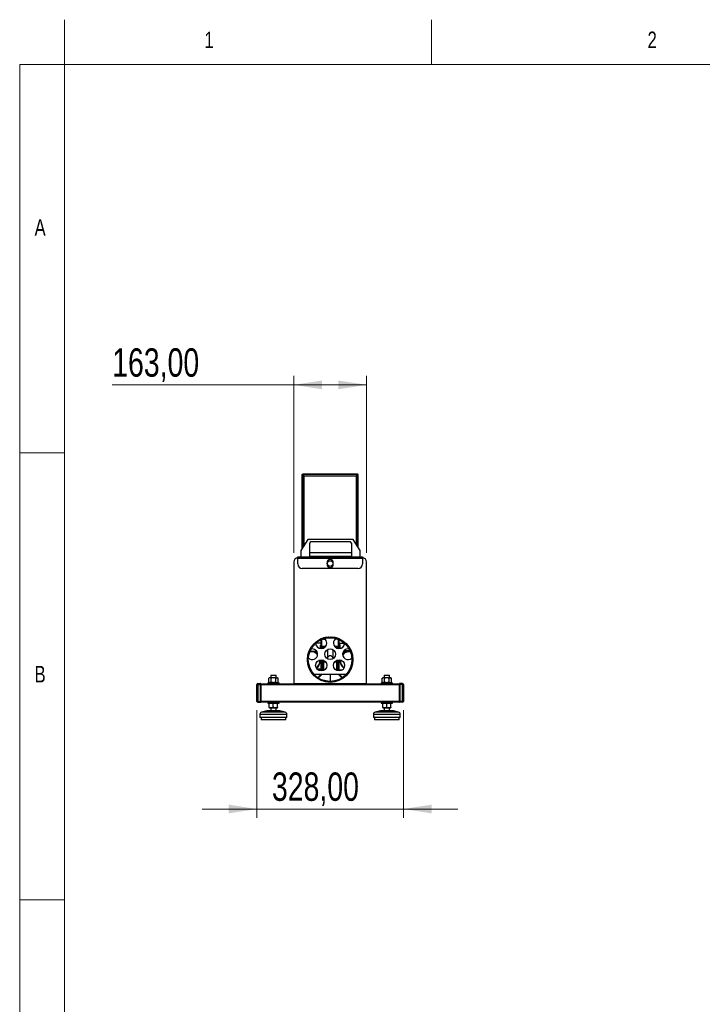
# Model space of a CAD drawing. Header units: millimetres. Extents: x 256 to 4100, y 100 to 5940.
# Tile 6 of 8: x 256 to 1784, y 3736 to 5940. Entities that reach past the tile are written whole.
import ezdxf

# ---------------------------------------------------------------- set-up
doc = ezdxf.new("R2010")
doc.units = ezdxf.units.MM
doc.header["$LTSCALE"] = 20
doc.styles.add('SLDTEXTSTYLE0', font='TXT', dxfattribs={"width": 0.75})
doc.dimstyles.new('SLDDIMSTYLE0', dxfattribs={"dimtxt": 63.5, "dimasz": 63.5, "dimexe": 0, "dimexo": 0.0625, "dimgap": 15.875, "dimtad": 1, "dimrnd": 1e-09, "dimzin": 12, "dimdsep": 46, "dimtxsty": 'SLDTEXTSTYLE0', "dimsah": 1, "dimcen": 0.09, "dimadec": 0, "dimazin": 3, "dimtfac": 1, "dimtmove": 0, "dimatfit": 0, "dimfxl": 0, "dimfrac": 2, "dimtolj": 1, "dimtzin": 12, "dimarcsym": 0})
doc.dimstyles.new('SLDDIMSTYLE1', dxfattribs={"dimtxt": 63.5, "dimasz": 63.5, "dimexe": 0, "dimexo": 0.0625, "dimgap": 15.875, "dimtad": 1, "dimrnd": 1e-09, "dimzin": 12, "dimdsep": 46, "dimtxsty": 'SLDTEXTSTYLE0', "dimsah": 1, "dimcen": 0.09, "dimadec": 0, "dimazin": 3, "dimtfac": 1, "dimtofl": 0, "dimtmove": 0, "dimatfit": 3, "dimfxl": 0, "dimfrac": 2, "dimtolj": 1, "dimtzin": 12, "dimarcsym": 0})

# ---------------------------------------------------------------- blocks, each defined once
blk = doc.blocks.new('_D')
at = {"color": 7, "linetype": 'Continuous', "lineweight": 0}
for p, q in [((786.9, 4394), (786.9, 4153)), ((1114.9, 4394), (1114.9, 4153)), ((786.9, 4173), (664.7, 4173)), ((786.9, 4173), (1114.9, 4173)), ((1114.9, 4173), (1237, 4173))]:
    blk.add_line(p, q, dxfattribs=at)
at = {"color": 7, "linetype": 'Continuous', "lineweight": 18}
for points in [[(786.9, 4173), (723.4, 4182.8), (723.4, 4163.2)], [(1114.9, 4173), (1178.4, 4163.2), (1178.4, 4182.8)]]:
    blk.add_solid(points, dxfattribs=at)
at = {"color": 7, "linetype": 'Continuous', "lineweight": 18, "insert": (820.6, 4254.8), "char_height": 63.5, "attachment_point": 1, "style": 'SLDTEXTSTYLE0'}
blk.add_mtext('328,00', dxfattribs=at)
blk = doc.blocks.new('_D_1')
at = {"color": 7, "linetype": 'Continuous', "lineweight": 0}
for p, q in [((869.4, 4746.5), (869.4, 5142.5)), ((1032.4, 4746.5), (1032.4, 5142.5)), ((869.4, 5122.5), (463, 5122.5)), ((869.4, 5122.5), (1032.4, 5122.5))]:
    blk.add_line(p, q, dxfattribs=at)
at = {"color": 7, "linetype": 'Continuous', "lineweight": 18}
for points in [[(869.4, 5122.5), (932.9, 5112.7), (932.9, 5132.3)], [(1032.4, 5122.5), (968.9, 5132.3), (968.9, 5112.7)]]:
    blk.add_solid(points, dxfattribs=at)
at = {"color": 7, "linetype": 'Continuous', "lineweight": 18, "insert": (463, 5204.3), "char_height": 63.5, "attachment_point": 1, "style": 'SLDTEXTSTYLE0'}
blk.add_mtext('163,00', dxfattribs=at)

msp = doc.modelspace()

# ---------------------------------------------------------------- linework, layer by layer
at = {"color": 7, "linetype": 'Continuous', "lineweight": 18}
for p, q in [((356, 5840), (356, 5940)), ((1178, 5840), (1178, 5940)), ((256, 5840), (256, 100)), ((356, 5840), (256, 5840)), ((356, 5840), (356, 100)), ((4100, 5840), (356, 5840)), ((356, 4970), (256, 4970)), ((256, 3970), (356, 3970))]:
    msp.add_line(p, q, dxfattribs=at)
at = {"color": 7, "linetype": 'Continuous', "lineweight": 25}
for p, q in [((888.856, 4920.745), (887.856, 4920.745)), ((887.856, 4920.745), (887.856, 4755.414)), ((888.856, 4920.745), (888.856, 4756.987)), ((888.856, 4919.575), (890.056, 4919.575)), ((889.592, 4922.482), (889.592, 4921.482)), ((1012.119, 4922.482), (889.592, 4922.482)), ((1012.119, 4921.482), (889.592, 4921.482)), ((890.763, 4921.482), (890.763, 4920.282)), ((890.856, 4918.95), (890.856, 4920.386)), ((1009.656, 4918.282), (892.056, 4918.282)), ((1009.856, 4918.484), (1009.856, 4918.883)), ((1010.856, 4920.361), (1010.856, 4918.822)), ((1010.949, 4921.482), (1010.949, 4920.282)), ((1012.856, 4919.575), (1011.656, 4919.575)), ((1012.119, 4921.482), (1012.119, 4922.482)), ((1013.856, 4920.745), (1012.856, 4920.745)), ((1012.856, 4760.133), (1012.856, 4920.745)), ((1013.856, 4758.56), (1013.856, 4920.745)), ((901.249, 4776.482), (885.356, 4751.482)), ((1002.462, 4776.482), (901.249, 4776.482)), ((905.356, 4736.482), (905.356, 4768.482)), ((908.356, 4771.482), (995.356, 4771.482)), ((998.356, 4768.482), (998.356, 4736.482)), ((1018.356, 4751.482), (1002.462, 4776.482)), ((885.356, 4751.482), (885.356, 4736.482)), ((998.356, 4746.482), (905.356, 4746.482)), ((1018.356, 4736.482), (1018.356, 4751.482)), ((869.356, 4726.482), (869.356, 4452.982)), ((878.592, 4734.482), (877.356, 4734.482)), ((878.592, 4733.745), (878.592, 4736.482)), ((1023.119, 4736.482), (878.592, 4736.482)), ((1023.119, 4733.745), (878.592, 4733.745)), ((878.592, 4721.482), (878.592, 4733.745)), ((943.856, 4724.482), (943.856, 4720.482)), ((957.856, 4720.482), (957.856, 4724.482)), ((1023.119, 4736.482), (1023.119, 4733.745)), ((1024.356, 4734.482), (1023.119, 4734.482)), ((1023.119, 4733.745), (1023.119, 4721.482)), ((1032.356, 4452.982), (1032.356, 4726.482)), ((1013.119, 4711.482), (888.592, 4711.482)), ((918.611, 4546.995), (918.552, 4546.688)), ((930.856, 4544.482), (919.037, 4544.482)), ((930.856, 4554.179), (930.856, 4554.396)), ((930.856, 4531.982), (930.856, 4551.995)), ((932.356, 4554.793), (932.356, 4555.008)), ((932.356, 4532.072), (932.356, 4552.639)), ((939.944, 4553.063), (933.428, 4553.063)), ((934.356, 4555.739), (934.356, 4555.527)), ((934.356, 4553.408), (934.356, 4553.063)), ((935.856, 4553.919), (935.856, 4553.063)), ((935.856, 4553.482), (938.106, 4553.482)), ((938.106, 4553.063), (938.106, 4554.587)), ((938.606, 4554.289), (938.606, 4553.063)), ((968.284, 4553.063), (961.767, 4553.063)), ((963.106, 4553.063), (963.106, 4554.289)), ((963.606, 4554.587), (963.606, 4553.063)), ((965.592, 4553.482), (963.606, 4553.482)), ((965.592, 4553.482), (965.592, 4554.003)), ((965.592, 4553.482), (965.592, 4554.003)), ((965.856, 4553.218), (965.592, 4553.482)), ((965.856, 4553.218), (965.592, 4553.482)), ((965.856, 4553.063), (965.856, 4553.919)), ((967.356, 4555.527), (967.356, 4555.739)), ((967.356, 4553.063), (967.356, 4553.408)), ((969.356, 4554.793), (969.356, 4555.008)), ((969.356, 4532.072), (969.356, 4552.639)), ((970.856, 4554.179), (970.856, 4554.396)), ((970.856, 4531.982), (970.856, 4551.995)), ((970.856, 4544.482), (982.675, 4544.482)), ((972.356, 4541.123), (970.856, 4541.123)), ((972.356, 4541.123), (972.356, 4535.623)), ((983.16, 4546.688), (983.101, 4546.995)), ((902.767, 4524.465), (903, 4524.525)), ((903.181, 4525.597), (903.415, 4525.649)), ((905.382, 4530.126), (905.079, 4529.965)), ((910.856, 4526.123), (920.814, 4526.123)), ((912.411, 4525.623), (921.13, 4525.623)), ((916.8, 4524.123), (921.889, 4524.123)), ((930.856, 4539.623), (929.356, 4539.623)), ((929.356, 4533.854), (929.356, 4539.623)), ((930.856, 4533.854), (929.356, 4533.854)), ((929.356, 4532.072), (929.356, 4533.854)), ((932.356, 4537.183), (941.004, 4537.183)), ((934.356, 4537.183), (934.356, 4532.482)), ((935.856, 4537.183), (935.856, 4533.025)), ((935.99, 4533.723), (935.856, 4533.223)), ((936.106, 4533.723), (935.99, 4533.723)), ((935.99, 4533.723), (935.99, 4533.085)), ((936.606, 4534.873), (936.106, 4534.373)), ((936.106, 4533.138), (936.106, 4534.373)), ((938.106, 4534.873), (936.606, 4534.873)), ((936.606, 4534.873), (936.606, 4533.383)), ((938.106, 4534.299), (938.106, 4537.183)), ((938.606, 4537.183), (938.606, 4534.674)), ((944.863, 4529.843), (944.863, 4511.623)), ((956.848, 4529.843), (956.848, 4511.623)), ((960.708, 4537.183), (969.356, 4537.183)), ((963.106, 4534.674), (963.106, 4537.183)), ((963.606, 4537.183), (963.606, 4534.299)), ((965.106, 4534.873), (963.606, 4534.873)), ((965.606, 4534.373), (965.106, 4534.873)), ((965.106, 4533.383), (965.106, 4534.873)), ((965.606, 4534.373), (965.606, 4533.138)), ((965.856, 4533.589), (965.606, 4533.656)), ((965.856, 4533.025), (965.856, 4537.183)), ((967.356, 4532.482), (967.356, 4537.183)), ((970.856, 4535.623), (972.356, 4535.623)), ((972.356, 4535.623), (972.356, 4532.072)), ((980.898, 4526.123), (990.856, 4526.123)), ((992.856, 4527.123), (981.643, 4527.123)), ((996.632, 4529.965), (996.329, 4530.126)), ((998.296, 4525.649), (998.53, 4525.597)), ((998.711, 4524.525), (998.945, 4524.465)), ((900.282, 4502.691), (900.058, 4502.941)), ((900.262, 4513.909), (900.426, 4513.608)), ((930.856, 4481.982), (930.856, 4506.982)), ((932.356, 4482.072), (932.356, 4506.891)), ((935.856, 4505.938), (935.856, 4484.123)), ((937.592, 4505.011), (937.592, 4501.982)), ((940.856, 4501.982), (937.592, 4501.982)), ((941.827, 4511.623), (944.863, 4511.623)), ((956.848, 4511.623), (959.885, 4511.623)), ((963.592, 4501.982), (960.856, 4501.982)), ((963.592, 4501.982), (963.592, 4504.655)), ((965.856, 4484.123), (965.856, 4505.938)), ((969.356, 4482.072), (969.356, 4506.891)), ((970.856, 4481.982), (970.856, 4506.982)), ((1001.285, 4513.608), (1001.449, 4513.909)), ((1001.653, 4502.941), (1001.429, 4502.691)), ((902.734, 4490.59), (902.835, 4490.91)), ((928.619, 4486.123), (921.561, 4486.123)), ((928.619, 4484.623), (923.17, 4484.623)), ((929.317, 4484.123), (923.859, 4484.123)), ((928.619, 4484.623), (928.619, 4486.123)), ((930.856, 4483.887), (929.356, 4483.887)), ((929.356, 4482.072), (929.356, 4483.887)), ((930.856, 4484.123), (930.843, 4484.123)), ((933.619, 4484.123), (932.356, 4484.123)), ((933.619, 4484.123), (935.856, 4484.123)), ((965.856, 4484.123), (968.092, 4484.123)), ((969.356, 4484.123), (968.092, 4484.123)), ((977.853, 4484.123), (970.856, 4484.123)), ((972.356, 4484.123), (972.356, 4482.072)), ((998.877, 4490.91), (998.977, 4490.59)), ((788.856, 4453.982), (788.856, 4451.982)), ((788.856, 4453.982), (794.856, 4453.982)), ((794.856, 4451.982), (794.856, 4453.982)), ((795.856, 4452.982), (795.856, 4451.982)), ((795.856, 4452.982), (869.356, 4452.982)), ((811.156, 4455.782), (811.156, 4452.982)), ((811.156, 4455.782), (823.764, 4455.782)), ((814.856, 4466.582), (813.46, 4465.776)), ((813.46, 4456.588), (814.856, 4455.782)), ((813.463, 4456.585), (813.463, 4465.778)), ((816.059, 4466.582), (814.856, 4466.582)), ((823.85, 4466.582), (816.059, 4466.582)), ((817.856, 4472.982), (817.856, 4466.582)), ((817.856, 4472.982), (829.856, 4472.982)), ((818.654, 4456.585), (818.654, 4465.778)), ((823.764, 4455.782), (836.556, 4455.782)), ((831.647, 4466.582), (823.85, 4466.582)), ((829.046, 4456.585), (829.046, 4465.778)), ((829.856, 4466.582), (829.856, 4472.982)), ((831.647, 4466.582), (832.856, 4466.582)), ((834.252, 4465.776), (832.856, 4466.582)), ((832.856, 4455.782), (834.252, 4456.588)), ((834.248, 4456.585), (834.248, 4465.778)), ((836.556, 4452.982), (836.556, 4455.782)), ((1032.356, 4452.982), (869.356, 4452.982)), ((911.971, 4474.482), (912.234, 4474.482)), ((914.905, 4474.482), (986.806, 4474.482)), ((921.697, 4465.639), (921.841, 4465.783)), ((923.108, 4464.929), (922.964, 4464.785)), ((930.54, 4474.482), (923.279, 4467.221)), ((931.701, 4473.521), (924.555, 4466.376)), ((929.356, 4474.144), (929.356, 4474.482)), ((929.356, 4474.144), (930.202, 4474.144)), ((950.856, 4474.482), (950.856, 4458.682)), ((950.856, 4456.682), (950.856, 4456.482)), ((977.157, 4466.376), (970.011, 4473.521)), ((978.433, 4467.221), (971.172, 4474.482)), ((978.748, 4464.785), (978.603, 4464.929)), ((979.871, 4465.783), (980.014, 4465.639)), ((989.478, 4474.482), (989.74, 4474.482)), ((1032.356, 4452.982), (1105.856, 4452.982)), ((1065.156, 4455.782), (1065.156, 4452.982)), ((1065.156, 4455.782), (1077.764, 4455.782)), ((1068.856, 4466.582), (1067.46, 4465.776)), ((1067.46, 4456.588), (1068.856, 4455.782)), ((1067.463, 4456.585), (1067.463, 4465.778)), ((1070.059, 4466.582), (1068.856, 4466.582)), ((1077.85, 4466.582), (1070.059, 4466.582)), ((1071.856, 4472.982), (1071.856, 4466.582)), ((1071.856, 4472.982), (1083.856, 4472.982)), ((1072.654, 4456.585), (1072.654, 4465.778)), ((1077.764, 4455.782), (1090.556, 4455.782)), ((1085.647, 4466.582), (1077.85, 4466.582)), ((1083.046, 4456.585), (1083.046, 4465.778)), ((1083.856, 4466.582), (1083.856, 4472.982)), ((1085.647, 4466.582), (1086.856, 4466.582)), ((1088.252, 4465.776), (1086.856, 4466.582)), ((1086.856, 4455.782), (1088.252, 4456.588)), ((1088.248, 4456.585), (1088.248, 4465.778)), ((1090.556, 4452.982), (1090.556, 4455.782)), ((1105.856, 4451.982), (1105.856, 4452.982)), ((1106.856, 4453.982), (1106.856, 4451.982)), ((1112.856, 4453.982), (1106.856, 4453.982)), ((1112.856, 4451.982), (1112.856, 4453.982)), ((786.856, 4413.982), (786.856, 4451.982)), ((786.856, 4451.982), (788.856, 4451.982)), ((788.856, 4451.982), (788.856, 4413.982)), ((788.856, 4451.982), (794.856, 4451.982)), ((795.856, 4451.982), (794.856, 4451.982)), ((794.856, 4413.982), (794.856, 4451.982)), ((795.856, 4451.982), (795.856, 4413.982)), ((1106.856, 4451.982), (1105.856, 4451.982)), ((1105.856, 4413.982), (1105.856, 4451.982)), ((1112.856, 4451.982), (1106.856, 4451.982)), ((1106.856, 4451.982), (1106.856, 4413.982)), ((1112.856, 4451.982), (1114.856, 4451.982)), ((1112.856, 4413.982), (1112.856, 4451.982)), ((1114.856, 4451.982), (1114.856, 4413.982)), ((786.856, 4413.982), (788.856, 4413.982)), ((788.856, 4413.982), (788.856, 4411.982)), ((788.856, 4413.982), (794.856, 4413.982)), ((788.856, 4411.982), (794.856, 4411.982)), ((794.856, 4411.982), (794.856, 4413.982)), ((795.856, 4413.982), (794.856, 4413.982)), ((795.856, 4413.982), (795.856, 4412.982)), ((795.856, 4412.982), (1105.856, 4412.982)), ((811.156, 4412.982), (811.156, 4410.182)), ((811.156, 4410.182), (825.397, 4410.182)), ((814.754, 4400.185), (814.754, 4409.378)), ((823.65, 4400.185), (823.65, 4409.378)), ((825.397, 4410.182), (836.556, 4410.182)), ((832.751, 4400.185), (832.751, 4409.378)), ((832.957, 4400.185), (832.957, 4409.378)), ((836.556, 4410.182), (836.556, 4412.982)), ((1065.156, 4412.982), (1065.156, 4410.182)), ((1065.156, 4410.182), (1079.397, 4410.182)), ((1068.754, 4400.185), (1068.754, 4409.378)), ((1077.65, 4400.185), (1077.65, 4409.378)), ((1079.397, 4410.182), (1090.556, 4410.182)), ((1086.751, 4400.185), (1086.751, 4409.378)), ((1086.957, 4400.185), (1086.957, 4409.378)), ((1090.556, 4410.182), (1090.556, 4412.982)), ((1105.856, 4412.982), (1105.856, 4413.982)), ((1106.856, 4413.982), (1105.856, 4413.982)), ((1106.856, 4413.982), (1106.856, 4411.982)), ((1112.856, 4413.982), (1106.856, 4413.982)), ((1112.856, 4411.982), (1106.856, 4411.982)), ((1112.856, 4413.982), (1114.856, 4413.982)), ((1112.856, 4411.982), (1112.856, 4413.982)), ((809.304, 4392.819), (797.592, 4389.761)), ((811.622, 4392.982), (810.568, 4392.982)), ((837.144, 4392.982), (811.622, 4392.982)), ((814.858, 4399.382), (819.202, 4399.382)), ((817.856, 4399.382), (817.856, 4392.982)), ((819.202, 4399.382), (828.2, 4399.382)), ((828.2, 4399.382), (832.854, 4399.382)), ((829.856, 4392.982), (829.856, 4399.382)), ((832.857, 4399.396), (832.854, 4399.382)), ((832.957, 4400.185), (832.907, 4399.602)), ((850.119, 4389.761), (838.407, 4392.819)), ((1063.304, 4392.819), (1051.592, 4389.761)), ((1065.622, 4392.982), (1064.568, 4392.982)), ((1091.144, 4392.982), (1065.622, 4392.982)), ((1068.858, 4399.382), (1073.202, 4399.382)), ((1071.856, 4399.382), (1071.856, 4392.982)), ((1073.202, 4399.382), (1082.2, 4399.382)), ((1082.2, 4399.382), (1086.854, 4399.382)), ((1083.856, 4392.982), (1083.856, 4399.382)), ((1086.857, 4399.396), (1086.854, 4399.382)), ((1086.957, 4400.185), (1086.907, 4399.602)), ((1104.119, 4389.761), (1092.407, 4392.819)), ((793.856, 4384.923), (793.856, 4377.982)), ((796.235, 4377.982), (793.856, 4377.982)), ((853.856, 4377.982), (796.235, 4377.982)), ((796.356, 4377.982), (796.356, 4372.982)), ((798.537, 4372.982), (796.356, 4372.982)), ((851.356, 4372.982), (798.537, 4372.982)), ((851.356, 4372.982), (851.356, 4377.982)), ((853.856, 4377.982), (853.856, 4384.923)), ((1047.856, 4384.923), (1047.856, 4377.982)), ((1050.235, 4377.982), (1047.856, 4377.982)), ((1107.856, 4377.982), (1050.235, 4377.982)), ((1050.356, 4377.982), (1050.356, 4372.982)), ((1052.537, 4372.982), (1050.356, 4372.982)), ((1105.356, 4372.982), (1052.537, 4372.982)), ((1105.356, 4372.982), (1105.356, 4377.982)), ((1107.856, 4377.982), (1107.856, 4384.923))]:
    msp.add_line(p, q, dxfattribs=at)
at = {"color": 8, "linetype": 'Continuous', "lineweight": 25}
for p, q in [((892.056, 4918.282), (892.056, 4762.021)), ((1009.656, 4765.167), (1009.656, 4918.282)), ((998.356, 4738.218), (905.356, 4738.218)), ((992.856, 4526.1), (992.856, 4527.123)), ((933.619, 4484.123), (933.619, 4506.672)), ((968.092, 4484.123), (968.092, 4506.672)), ((930.74, 4474.482), (931.701, 4473.521)), ((970.971, 4474.482), (970.011, 4473.521)), ((795.856, 4451.482), (1105.856, 4451.482)), ((795.856, 4414.482), (1105.856, 4414.482)), ((799.676, 4389.761), (797.592, 4389.761)), ((850.119, 4389.761), (799.676, 4389.761)), ((810.459, 4392.819), (809.304, 4392.819)), ((838.407, 4392.819), (810.459, 4392.819)), ((1053.676, 4389.761), (1051.592, 4389.761)), ((1104.119, 4389.761), (1053.676, 4389.761)), ((1064.459, 4392.819), (1063.304, 4392.819)), ((1092.407, 4392.819), (1064.459, 4392.819)), ((796.235, 4384.923), (793.856, 4384.923)), ((853.856, 4384.923), (796.235, 4384.923)), ((1050.235, 4384.923), (1047.856, 4384.923)), ((1107.856, 4384.923), (1050.235, 4384.923))]:
    msp.add_line(p, q, dxfattribs=at)
at = {"color": 7, "linetype": 'Continuous', "lineweight": 25, "flags": 128}
for points in [[(935.75, 4555.984), (935.516, 4556.08), (935.461, 4556.103)], [(946.579, 4558.302), (946.762, 4558.234), (947.036, 4558.138)], [(954.676, 4558.138), (954.95, 4558.234), (955.132, 4558.302)], [(966.251, 4556.103), (966.195, 4556.08), (965.962, 4555.984)], [(909.356, 4526.07), (909.53, 4526.082), (910.856, 4526.123)], [(990.856, 4526.123), (992.181, 4526.082), (992.356, 4526.07)], [(995.61, 4526.938), (995.532, 4526.948), (992.856, 4527.123)], [(998.213, 4526.411), (998.162, 4526.425), (997.972, 4526.475)], [(998.945, 4524.465), (998.768, 4524.511), (998.711, 4524.525)]]:
    msp.add_lwpolyline(points, dxfattribs=at)
at = {"color": 7, "linetype": 'Continuous', "lineweight": 25}
for centre, radius in [((950.856, 4722.482), 6.35), ((950.856, 4507.482), 51), ((950.856, 4507.482), 50.8), ((950.856, 4507.482), 48.8), ((950.856, 4519.482), 11.97), ((930.856, 4494.482), 12.5), ((970.856, 4494.482), 12.5)]:
    msp.add_circle(centre, radius, dxfattribs=at)
for centre, radius, start, end in [((889.592, 4920.745), 1.737, 90, 180), ((889.592, 4920.745), 0.737, 90, 180), ((1012.119, 4920.745), 1.737, 0, 90), ((1012.119, 4920.745), 0.737, 0, 90), ((908.356, 4768.482), 3, 90, 180), ((995.356, 4768.482), 3, 0, 90), ((877.356, 4726.482), 8, 90, 180), ((878.592, 4733.745), 2.737, 90, 167.17527), ((888.592, 4721.482), 10, 180, 270), ((950.856, 4724.482), 7, 0, 180), ((950.856, 4720.482), 7, 180, 0), ((1013.119, 4721.482), 10, 270, 0), ((1023.119, 4733.745), 2.737, 12.82473, 90), ((1024.356, 4726.482), 8, 0, 90), ((930.856, 4544.482), 12.5, 182.680737, 0), ((930.856, 4544.482), 12.5, 0, 54.105301), ((970.856, 4544.482), 12.5, 125.894699, 180), ((970.856, 4544.482), 12.5, 180, 357.319263), ((910.856, 4519.482), 11.97, 223.677242, 0), ((907.856, 4505.123), 20, 41.737506, 97.363059), ((907.856, 4505.123), 21, 44.556434, 95.860513), ((910.856, 4519.482), 11.97, 0, 102.92427), ((990.856, 4519.482), 11.97, 77.07573, 316.322758), ((993.856, 4505.123), 21, 84.139487, 135.443566), ((993.856, 4505.123), 20, 82.636941, 138.262494), ((993.856, 4505.123), 20, 114.078871, 138.262494), ((993.856, 4505.123), 20, 82.636941, 114.078871), ((907.856, 4505.123), 20, 306.099821, 4.241402), ((907.856, 4505.123), 21, 333.573758, 4.604913), ((950.856, 4509.523), 6.35, 19.311794, 160.688206), ((993.856, 4505.123), 21, 175.395087, 234.26369), ((993.856, 4505.123), 20, 175.758598, 233.900179), ((907.856, 4505.123), 21, 305.73631, 333.573758), ((928.619, 4483.887), 2.237, 0, 90), ((928.619, 4483.887), 0.737, 0, 90), ((788.856, 4451.982), 2, 90, 180), ((794.856, 4452.982), 1, 0, 90), ((930.119, 4475.103), 2.237, 315, 343.871245), ((971.592, 4475.103), 2.237, 196.128755, 225), ((1106.856, 4452.982), 1, 90, 180), ((1112.856, 4451.982), 2, 0, 90), ((788.856, 4413.982), 2, 180, 270), ((794.856, 4412.982), 1, 270, 0), ((1106.856, 4412.982), 1, 180, 270), ((1112.856, 4413.982), 2, 270, 0), ((798.856, 4384.923), 5, 104.634654, 180), ((810.568, 4387.982), 5, 90, 104.634654), ((837.144, 4387.982), 5, 75.365346, 90), ((848.856, 4384.923), 5, 0, 75.365346), ((1052.856, 4384.923), 5, 104.634654, 180), ((1064.568, 4387.982), 5, 90, 104.634654), ((1091.144, 4387.982), 5, 75.365346, 90), ((1102.856, 4384.923), 5, 0, 75.365346)]:
    msp.add_arc(centre, radius, start, end, dxfattribs=at)
for points, knots in [([(888.856, 4919.575), (888.893, 4919.479), (888.969, 4919.288), (889.556, 4919.001), (890.416, 4918.714), (891.308, 4918.474), (891.867, 4918.33), (892.056, 4918.282)], [0, 0, 0, 0, 0.22169039, 0.44341552, 0.66514075, 0.8868658, 1, 1, 1, 1]), ([(890.056, 4919.575), (890.082, 4919.474), (890.133, 4919.274), (890.535, 4918.974), (891.118, 4918.673), (891.666, 4918.442), (891.982, 4918.312), (892.056, 4918.282)], [0, 0, 0, 0, 0.23225678, 0.46456392, 0.69687149, 0.92917897, 1, 1, 1, 1]), ([(892.056, 4918.282), (891.96, 4918.653), (891.769, 4919.396), (891.482, 4920.378), (891.196, 4921.103), (890.955, 4921.442), (890.811, 4921.472), (890.763, 4921.482)], [0, 0, 0, 0, 0.22169039, 0.44341552, 0.66514075, 0.8868658, 1, 1, 1, 1]), ([(892.056, 4918.282), (891.956, 4918.525), (891.755, 4919.011), (891.455, 4919.646), (891.155, 4920.098), (890.923, 4920.268), (890.793, 4920.279), (890.763, 4920.282)], [0, 0, 0, 0, 0.23225678, 0.46456392, 0.69687149, 0.92917897, 1, 1, 1, 1]), ([(1010.949, 4921.482), (1010.853, 4921.444), (1010.662, 4921.368), (1010.375, 4920.781), (1010.088, 4919.922), (1009.848, 4919.029), (1009.704, 4918.47), (1009.656, 4918.282)], [0, 0, 0, 0, 0.22169039, 0.44341552, 0.66514075, 0.8868658, 1, 1, 1, 1]), ([(1010.949, 4920.282), (1010.849, 4920.256), (1010.648, 4920.204), (1010.348, 4919.802), (1010.048, 4919.22), (1009.816, 4918.671), (1009.686, 4918.355), (1009.656, 4918.282)], [0, 0, 0, 0, 0.23225678, 0.46456392, 0.69687149, 0.92917897, 1, 1, 1, 1]), ([(1009.656, 4918.282), (1010.027, 4918.377), (1010.77, 4918.568), (1011.752, 4918.855), (1012.477, 4919.142), (1012.816, 4919.382), (1012.846, 4919.526), (1012.856, 4919.575)], [0, 0, 0, 0, 0.221690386, 0.443415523, 0.665140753, 0.8868658, 1, 1, 1, 1]), ([(1009.656, 4918.282), (1009.899, 4918.382), (1010.386, 4918.582), (1011.02, 4918.882), (1011.472, 4919.183), (1011.642, 4919.414), (1011.653, 4919.544), (1011.656, 4919.575)], [0, 0, 0, 0, 0.232256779, 0.46456392, 0.69687149, 0.92917897, 1, 1, 1, 1]), ([(816.059, 4466.582), (815.997, 4466.581), (815.531, 4466.573), (814.653, 4466.398), (813.862, 4465.986), (813.463, 4465.778)], [0, 0, 0, 0, 0.07009003, 0.53078443, 1, 1, 1, 1]), ([(816.059, 4455.782), (815.997, 4455.783), (815.531, 4455.79), (814.653, 4455.965), (813.862, 4456.378), (813.463, 4456.585)], [0, 0, 0, 0, 0.07009003, 0.53078443, 1, 1, 1, 1]), ([(818.654, 4465.778), (818.232, 4466.002), (817.382, 4466.456), (816.502, 4466.539), (816.059, 4466.582)], [0, 0, 0, 0, 0.49545796, 1, 1, 1, 1]), ([(818.654, 4456.585), (818.232, 4456.361), (817.382, 4455.907), (816.502, 4455.824), (816.059, 4455.782)], [0, 0, 0, 0, 0.49545796, 1, 1, 1, 1]), ([(823.85, 4466.582), (823.727, 4466.581), (822.794, 4466.573), (821.036, 4466.398), (819.453, 4465.986), (818.654, 4465.778)], [0, 0, 0, 0, 0.07009003, 0.53078443, 1, 1, 1, 1]), ([(823.85, 4455.782), (823.727, 4455.783), (822.794, 4455.79), (821.036, 4455.965), (819.453, 4456.378), (818.654, 4456.585)], [0, 0, 0, 0, 0.07009003, 0.53078443, 1, 1, 1, 1]), ([(829.046, 4465.778), (828.202, 4466.002), (826.499, 4466.456), (824.738, 4466.539), (823.85, 4466.582)], [0, 0, 0, 0, 0.49545796, 1, 1, 1, 1]), ([(829.046, 4456.585), (828.202, 4456.361), (826.499, 4455.907), (824.738, 4455.824), (823.85, 4455.782)], [0, 0, 0, 0, 0.49545796, 1, 1, 1, 1]), ([(829.046, 4465.778), (829.265, 4465.899), (830.112, 4466.37), (830.993, 4466.492), (831.647, 4466.582)], [0, 0, 0, 0, 0.25755135, 1, 1, 1, 1]), ([(829.046, 4456.585), (829.265, 4456.464), (830.112, 4455.993), (830.993, 4455.872), (831.647, 4455.782)], [0, 0, 0, 0, 0.257551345, 1, 1, 1, 1]), ([(831.647, 4466.582), (831.884, 4466.57), (832.764, 4466.525), (833.621, 4466.094), (834.248, 4465.778)], [0, 0, 0, 0, 0.26863361, 1, 1, 1, 1]), ([(831.647, 4455.782), (831.884, 4455.794), (832.764, 4455.838), (833.621, 4456.27), (834.248, 4456.585)], [0, 0, 0, 0, 0.268633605, 1, 1, 1, 1]), ([(1070.059, 4466.582), (1069.997, 4466.581), (1069.531, 4466.573), (1068.653, 4466.398), (1067.862, 4465.986), (1067.463, 4465.778)], [0, 0, 0, 0, 0.07009003, 0.53078443, 1, 1, 1, 1]), ([(1070.059, 4455.782), (1069.997, 4455.783), (1069.531, 4455.79), (1068.653, 4455.965), (1067.862, 4456.378), (1067.463, 4456.585)], [0, 0, 0, 0, 0.07009003, 0.53078443, 1, 1, 1, 1]), ([(1072.654, 4465.778), (1072.232, 4466.002), (1071.382, 4466.456), (1070.502, 4466.539), (1070.059, 4466.582)], [0, 0, 0, 0, 0.49545796, 1, 1, 1, 1]), ([(1072.654, 4456.585), (1072.232, 4456.361), (1071.382, 4455.907), (1070.502, 4455.824), (1070.059, 4455.782)], [0, 0, 0, 0, 0.49545796, 1, 1, 1, 1]), ([(1077.85, 4466.582), (1077.727, 4466.581), (1076.794, 4466.573), (1075.036, 4466.398), (1073.453, 4465.986), (1072.654, 4465.778)], [0, 0, 0, 0, 0.07009003, 0.53078443, 1, 1, 1, 1]), ([(1077.85, 4455.782), (1077.727, 4455.783), (1076.794, 4455.79), (1075.036, 4455.965), (1073.453, 4456.378), (1072.654, 4456.585)], [0, 0, 0, 0, 0.07009003, 0.53078443, 1, 1, 1, 1]), ([(1083.046, 4465.778), (1082.202, 4466.002), (1080.499, 4466.456), (1078.738, 4466.539), (1077.85, 4466.582)], [0, 0, 0, 0, 0.49545796, 1, 1, 1, 1]), ([(1083.046, 4456.585), (1082.202, 4456.361), (1080.499, 4455.907), (1078.738, 4455.824), (1077.85, 4455.782)], [0, 0, 0, 0, 0.49545796, 1, 1, 1, 1]), ([(1083.046, 4465.778), (1083.265, 4465.899), (1084.112, 4466.37), (1084.993, 4466.492), (1085.647, 4466.582)], [0, 0, 0, 0, 0.25755135, 1, 1, 1, 1]), ([(1083.046, 4456.585), (1083.265, 4456.464), (1084.112, 4455.993), (1084.993, 4455.872), (1085.647, 4455.782)], [0, 0, 0, 0, 0.25755135, 1, 1, 1, 1]), ([(1085.647, 4466.582), (1085.884, 4466.57), (1086.764, 4466.525), (1087.621, 4466.094), (1088.248, 4465.778)], [0, 0, 0, 0, 0.26863361, 1, 1, 1, 1]), ([(1085.647, 4455.782), (1085.884, 4455.794), (1086.764, 4455.838), (1087.621, 4456.27), (1088.248, 4456.585)], [0, 0, 0, 0, 0.26863361, 1, 1, 1, 1]), ([(819.202, 4410.182), (818.798, 4410.17), (817.292, 4410.125), (815.826, 4409.694), (814.754, 4409.378)], [0, 0, 0, 0, 0.268633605, 1, 1, 1, 1]), ([(814.754, 4409.378), (814.771, 4409.604), (814.804, 4410.044), (814.838, 4410.127), (814.854, 4410.167)], [0, 0, 0, 0, 0.51275683, 1, 1, 1, 1]), ([(823.65, 4409.378), (823.276, 4409.499), (821.827, 4409.97), (820.32, 4410.092), (819.202, 4410.182)], [0, 0, 0, 0, 0.25755135, 1, 1, 1, 1]), ([(828.2, 4410.182), (828.092, 4410.181), (827.276, 4410.173), (825.735, 4409.998), (824.349, 4409.586), (823.65, 4409.378)], [0, 0, 0, 0, 0.070090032, 0.530784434, 1, 1, 1, 1]), ([(832.751, 4409.378), (832.012, 4409.602), (830.52, 4410.056), (828.978, 4410.139), (828.2, 4410.182)], [0, 0, 0, 0, 0.495457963, 1, 1, 1, 1]), ([(832.854, 4410.182), (832.852, 4410.181), (832.833, 4410.173), (832.798, 4409.998), (832.767, 4409.586), (832.751, 4409.378)], [0, 0, 0, 0, 0.07009003, 0.53078443, 1, 1, 1, 1]), ([(832.957, 4409.378), (832.94, 4409.604), (832.908, 4410.043), (832.874, 4410.126), (832.858, 4410.166)], [0, 0, 0, 0, 0.51348002, 1, 1, 1, 1]), ([(1073.202, 4410.182), (1072.798, 4410.17), (1071.292, 4410.125), (1069.826, 4409.694), (1068.754, 4409.378)], [0, 0, 0, 0, 0.26863361, 1, 1, 1, 1]), ([(1068.754, 4409.378), (1068.771, 4409.604), (1068.804, 4410.044), (1068.838, 4410.127), (1068.854, 4410.167)], [0, 0, 0, 0, 0.51275683, 1, 1, 1, 1]), ([(1077.65, 4409.378), (1077.276, 4409.499), (1075.827, 4409.97), (1074.32, 4410.092), (1073.202, 4410.182)], [0, 0, 0, 0, 0.25755135, 1, 1, 1, 1]), ([(1082.2, 4410.182), (1082.092, 4410.181), (1081.276, 4410.173), (1079.735, 4409.998), (1078.349, 4409.586), (1077.65, 4409.378)], [0, 0, 0, 0, 0.07009003, 0.53078443, 1, 1, 1, 1]), ([(1086.751, 4409.378), (1086.012, 4409.602), (1084.52, 4410.056), (1082.978, 4410.139), (1082.2, 4410.182)], [0, 0, 0, 0, 0.49545796, 1, 1, 1, 1]), ([(1086.854, 4410.182), (1086.852, 4410.181), (1086.833, 4410.173), (1086.798, 4409.998), (1086.767, 4409.586), (1086.751, 4409.378)], [0, 0, 0, 0, 0.07009003, 0.53078443, 1, 1, 1, 1]), ([(1086.957, 4409.378), (1086.94, 4409.604), (1086.908, 4410.043), (1086.874, 4410.126), (1086.858, 4410.166)], [0, 0, 0, 0, 0.51348002, 1, 1, 1, 1]), ([(819.202, 4399.382), (818.798, 4399.394), (817.292, 4399.438), (815.826, 4399.87), (814.754, 4400.185)], [0, 0, 0, 0, 0.26863361, 1, 1, 1, 1]), ([(814.754, 4400.185), (814.771, 4399.96), (814.804, 4399.52), (814.837, 4399.437), (814.854, 4399.397)], [0, 0, 0, 0, 0.513480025, 1, 1, 1, 1]), ([(823.65, 4400.185), (823.276, 4400.064), (821.827, 4399.593), (820.32, 4399.472), (819.202, 4399.382)], [0, 0, 0, 0, 0.25755135, 1, 1, 1, 1]), ([(828.2, 4399.382), (828.092, 4399.383), (827.276, 4399.39), (825.735, 4399.565), (824.349, 4399.978), (823.65, 4400.185)], [0, 0, 0, 0, 0.07009003, 0.53078443, 1, 1, 1, 1]), ([(832.751, 4400.185), (832.012, 4399.961), (830.52, 4399.507), (828.978, 4399.424), (828.2, 4399.382)], [0, 0, 0, 0, 0.49545796, 1, 1, 1, 1]), ([(832.854, 4399.382), (832.852, 4399.383), (832.833, 4399.39), (832.798, 4399.565), (832.767, 4399.978), (832.751, 4400.185)], [0, 0, 0, 0, 0.07009003, 0.53078443, 1, 1, 1, 1]), ([(1073.202, 4399.382), (1072.798, 4399.394), (1071.292, 4399.438), (1069.826, 4399.87), (1068.754, 4400.185)], [0, 0, 0, 0, 0.26863361, 1, 1, 1, 1]), ([(1068.754, 4400.185), (1068.771, 4399.96), (1068.804, 4399.52), (1068.837, 4399.437), (1068.854, 4399.397)], [0, 0, 0, 0, 0.513480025, 1, 1, 1, 1]), ([(1077.65, 4400.185), (1077.276, 4400.064), (1075.827, 4399.593), (1074.32, 4399.472), (1073.202, 4399.382)], [0, 0, 0, 0, 0.25755135, 1, 1, 1, 1]), ([(1082.2, 4399.382), (1082.092, 4399.383), (1081.276, 4399.39), (1079.735, 4399.565), (1078.349, 4399.978), (1077.65, 4400.185)], [0, 0, 0, 0, 0.07009003, 0.53078443, 1, 1, 1, 1]), ([(1086.751, 4400.185), (1086.012, 4399.961), (1084.52, 4399.507), (1082.978, 4399.424), (1082.2, 4399.382)], [0, 0, 0, 0, 0.49545796, 1, 1, 1, 1]), ([(1086.854, 4399.382), (1086.852, 4399.383), (1086.833, 4399.39), (1086.798, 4399.565), (1086.767, 4399.978), (1086.751, 4400.185)], [0, 0, 0, 0, 0.07009003, 0.53078443, 1, 1, 1, 1])]:
    msp.add_open_spline(points, degree=3, knots=knots, dxfattribs=at)

# ---------------------------------------------------------------- texts
at = {"color": 7, "linetype": 'Continuous', "lineweight": 0, "char_height": 37.042, "attachment_point": 1, "style": 'SLDTEXTSTYLE0'}
for s, insert in [('1', (669.667, 5913.36)), ('2', (1661.333, 5913.36)), ('A', (289.333, 5493.36)), ('B', (289.333, 4493.36))]:
    msp.add_mtext(s, dxfattribs=dict(at, insert=insert))

# ---------------------------------------------------------------- dimensions: what is measured, and where the dimension line sits
at = {"color": 7, "linetype": 'Continuous', "lineweight": 18}
for base, p1, p2, dimstyle, picture, middle in [((1032.356, 5122.482), (869.356, 4726.482), (1032.356, 4726.482), 'SLDDIMSTYLE1', '_D_1', (593.312, 5122.482)), ((1114.856, 4172.982), (786.856, 4413.982), (1114.856, 4413.982), 'SLDDIMSTYLE0', '_D', (950.856, 4172.982))]:
    dim = msp.add_linear_dim(base=base, p1=p1, p2=p2, dimstyle=dimstyle, dxfattribs=at)
    dim.commit()
    dim.dimension.update_dxf_attribs({"geometry": picture, "text_midpoint": middle, "dimtype": 160})

doc.saveas('drawing.dxf')
